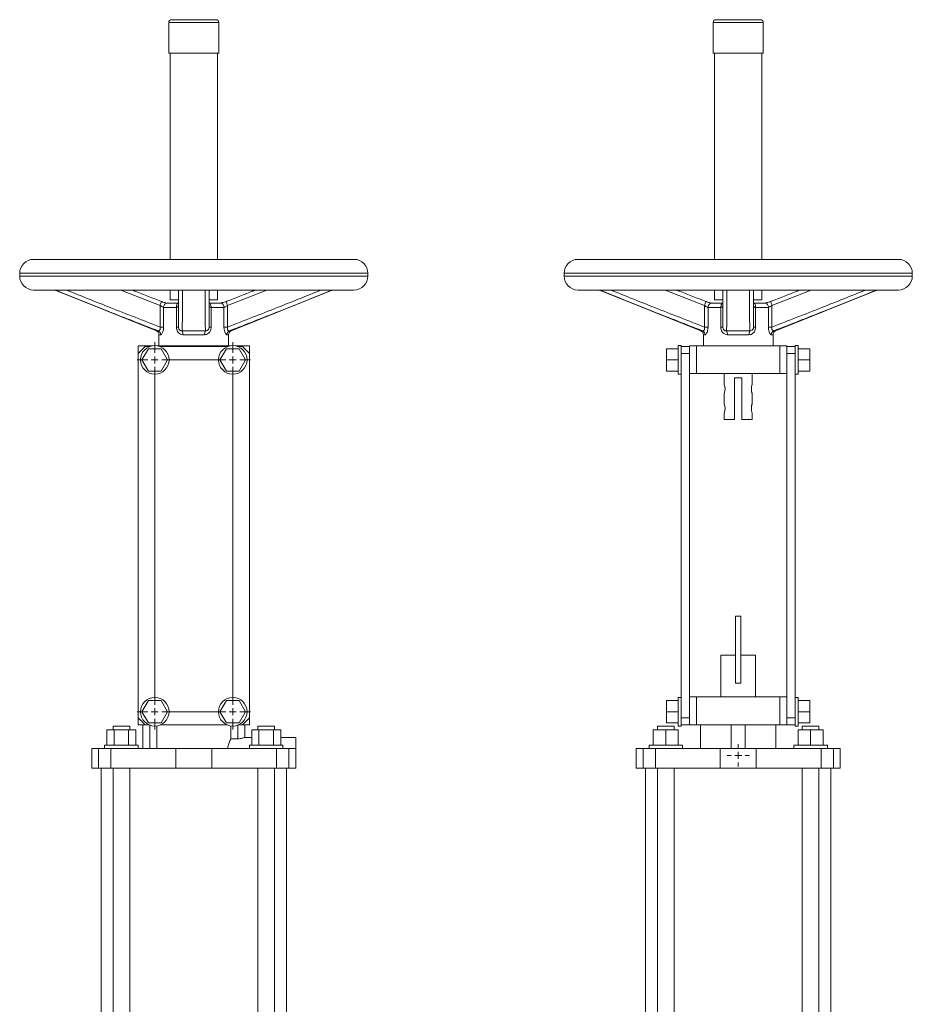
# Model space of a CAD drawing. Header units: millimetres. Extents: x -196 to 447, y 30 to 1574.
# Tile 4 of 4: x -194 to 447, y 867 to 1574. Entities that reach past the tile are written whole.
import ezdxf

# ---------------------------------------------------------------- set-up
doc = ezdxf.new("R2010")
doc.units = ezdxf.units.MM

# ---------------------------------------------------------------- blocks, each defined once
blk = doc.blocks.new('SW_CENTERMARKSYMBOL_10')
at = {"color": 0, "linetype": 'Continuous', "lineweight": 0}
for p, q in [((-56, 5), (-56, 12.75)), ((0, 5), (0, 12.75)), ((-61, 0), (-68.75, 0)), ((-56, 0), (-58.5, 0)), ((-56, 0), (-56, 2.5)), ((-56, 0), (-53.5, 0)), ((-56, 0), (-56, -2.5)), ((-51, 0), (-5, 0)), ((0, 0), (-2.5, 0)), ((0, 0), (0, 2.5)), ((0, 0), (2.5, 0)), ((0, 0), (0, -2.5)), ((5, 0), (12.75, 0)), ((-56, -5), (-56, -247.5)), ((0, -5), (0, -247.5)), ((-61, -252.5), (-68.75, -252.5)), ((-56, -252.5), (-58.5, -252.5)), ((-56, -252.5), (-56, -250)), ((-56, -252.5), (-53.5, -252.5)), ((-56, -252.5), (-56, -255)), ((-51, -252.5), (-5, -252.5)), ((0, -252.5), (-2.5, -252.5)), ((0, -252.5), (0, -250)), ((0, -252.5), (2.5, -252.5)), ((0, -252.5), (0, -255)), ((5, -252.5), (12.75, -252.5)), ((-56, -257.5), (-56, -265.25)), ((0, -257.5), (0, -265.25))]:
    blk.add_line(p, q, dxfattribs=at)
blk = doc.blocks.new('SW_CENTERMARKSYMBOL_16')
at = {"color": 0, "linetype": 'Continuous', "lineweight": 0}
for p, q in [((0, 5), (0, 8)), ((-5, 0), (-8, 0)), ((0, 0), (-2.5, 0)), ((0, 0), (0, 2.5)), ((0, 0), (0, -2.5)), ((0, 0), (2.5, 0)), ((5, 0), (8, 0)), ((0, -5), (0, -8))]:
    blk.add_line(p, q, dxfattribs=at)

msp = doc.modelspace()

# ---------------------------------------------------------------- linework, layer by layer
at = {"color": 7, "linetype": 'Continuous', "lineweight": 15}
for p, q in [((-86.7, 1572.01), (-86.7, 1550.01)), ((-84.7, 1574.01), (-68.7, 1574.01)), ((-68.7, 1574.01), (-52.7, 1574.01)), ((-50.7, 1550.01), (-50.7, 1572.01)), ((304.16, 1572.01), (304.16, 1550.01)), ((306.16, 1574.01), (338.16, 1574.01)), ((340.16, 1550.01), (340.16, 1572.01)), ((-86.7, 1550.01), (-68.7, 1550.01)), ((-85.7, 1550.01), (-85.7, 1402.01)), ((-68.7, 1550.01), (-50.7, 1550.01)), ((-51.7, 1402.01), (-51.7, 1550.01)), ((304.16, 1550.01), (340.16, 1550.01)), ((305.16, 1550.01), (305.16, 1402.01)), ((339.16, 1402.01), (339.16, 1550.01)), ((-183.7, 1402.01), (-68.7, 1402.01)), ((-68.7, 1402.01), (46.3, 1402.01)), ((207.16, 1402.01), (437.16, 1402.01)), ((-193.7, 1392.01), (-193.7, 1390.01)), ((56.3, 1390.01), (56.3, 1392.01)), ((197.16, 1392.01), (197.16, 1390.01)), ((447.16, 1390.01), (447.16, 1392.01)), ((-183.7, 1380.01), (-68.7, 1380.01)), ((-168.16, 1379.8), (-95.59, 1350.76)), ((-85.7, 1380.01), (-85.7, 1373.01)), ((-60.61, 1379.8), (-76.79, 1379.8)), ((-68.7, 1380.01), (46.3, 1380.01)), ((-51.7, 1373.01), (-51.7, 1380.01)), ((-41.82, 1350.76), (30.76, 1379.8)), ((207.16, 1380.01), (437.16, 1380.01)), ((222.69, 1379.8), (295.27, 1350.76)), ((305.16, 1380.01), (305.16, 1373.01)), ((330.25, 1379.8), (314.07, 1379.8)), ((339.16, 1373.01), (339.16, 1380.01)), ((349.04, 1350.76), (421.62, 1379.8)), ((-91.9, 1371.75), (-92.01, 1371.79)), ((-85.7, 1373.01), (-79.81, 1373.01)), ((-57.59, 1373.01), (-51.7, 1373.01)), ((298.95, 1371.75), (298.85, 1371.79)), ((305.16, 1373.01), (311.13, 1373.01)), ((333.2, 1373.01), (339.16, 1373.01)), ((-92.95, 1353.46), (-92.95, 1368.99)), ((-90.35, 1367.58), (-90.35, 1353.46)), ((-81.2, 1367.58), (-90.35, 1367.58)), ((-79.7, 1370.58), (-87.75, 1370.58)), ((-81.2, 1353.46), (-81.2, 1367.58)), ((-49.65, 1370.58), (-57.7, 1370.58)), ((-56.2, 1367.58), (-56.2, 1353.46)), ((-47.05, 1367.58), (-56.2, 1367.58)), ((-47.05, 1353.46), (-47.05, 1367.58)), ((-44.45, 1368.99), (-44.45, 1353.46)), ((297.91, 1353.46), (297.91, 1368.99)), ((300.51, 1367.58), (300.51, 1353.46)), ((309.66, 1367.58), (300.51, 1367.58)), ((311.16, 1370.58), (303.1, 1370.58)), ((309.66, 1353.46), (309.66, 1367.58)), ((341.21, 1370.58), (333.16, 1370.58)), ((334.66, 1367.58), (334.66, 1353.46)), ((343.81, 1367.58), (334.66, 1367.58)), ((343.81, 1353.46), (343.81, 1367.58)), ((346.41, 1368.99), (346.41, 1353.46)), ((-90.35, 1353.46), (-92.95, 1353.46)), ((-81.2, 1353.46), (-79.7, 1353.46)), ((-77.05, 1350.76), (-60.36, 1350.76)), ((-56.2, 1353.46), (-57.7, 1353.46)), ((-44.45, 1353.46), (-47.05, 1353.46)), ((297.91, 1353.46), (300.51, 1353.46)), ((309.66, 1353.46), (311.16, 1353.46)), ((313.81, 1350.76), (330.5, 1350.76)), ((334.66, 1353.46), (333.16, 1353.46)), ((343.81, 1353.46), (346.41, 1353.46)), ((-93.7, 1347.98), (-93.7, 1340.01)), ((-60.94, 1347.98), (-76.46, 1347.98)), ((-43.7, 1340.01), (-43.7, 1347.98)), ((297.16, 1347.98), (297.16, 1340.01)), ((329.92, 1347.98), (314.4, 1347.98)), ((347.16, 1340.01), (347.16, 1347.98)), ((-108.7, 1340.01), (-108.7, 1334.41)), ((-108.7, 1340.01), (-103.7, 1340.01)), ((-103.7, 1339.41), (-108.7, 1334.41)), ((-101.32, 1337.91), (-105.94, 1329.91)), ((-103.7, 1340.01), (-103.7, 1339.41)), ((-103.7, 1340.01), (-98.45, 1340.01)), ((-100.55, 1339.41), (-103.7, 1339.41)), ((-92.08, 1337.91), (-101.32, 1337.91)), ((-94.95, 1340.01), (-42.45, 1340.01)), ((-44.55, 1339.41), (-92.85, 1339.41)), ((-87.46, 1329.91), (-92.08, 1337.91)), ((-45.32, 1337.91), (-49.94, 1329.91)), ((-36.08, 1337.91), (-45.32, 1337.91)), ((-38.95, 1340.01), (-33.7, 1340.01)), ((-33.7, 1339.41), (-36.85, 1339.41)), ((-31.46, 1329.91), (-36.08, 1337.91)), ((-33.7, 1340.01), (-33.7, 1339.41)), ((-33.7, 1340.01), (-28.7, 1340.01)), ((-28.7, 1334.41), (-33.7, 1339.41)), ((-28.7, 1340.01), (-28.7, 1334.41)), ((270.76, 1337.91), (270.76, 1329.91)), ((270.76, 1337.91), (279.16, 1337.91)), ((281.16, 1340.16), (279.16, 1340.16)), ((279.16, 1340.16), (279.16, 1319.66)), ((281.16, 1340.16), (281.16, 1339.41)), ((281.16, 1339.41), (287.16, 1339.41)), ((281.16, 1339.41), (281.16, 1334.41)), ((287.16, 1340.01), (287.16, 1339.41)), ((287.16, 1340.01), (292.16, 1340.01)), ((287.16, 1339.41), (287.16, 1334.41)), ((292.16, 1340.01), (292.16, 1320.01)), ((292.16, 1340.01), (352.16, 1340.01)), ((352.16, 1340.01), (352.16, 1320.01)), ((352.16, 1340.01), (357.16, 1340.01)), ((357.16, 1340.01), (357.16, 1339.41)), ((363.16, 1339.41), (357.16, 1339.41)), ((357.16, 1339.41), (357.16, 1334.41)), ((365.16, 1340.16), (363.16, 1340.16)), ((363.16, 1340.16), (363.16, 1339.41)), ((363.16, 1339.41), (363.16, 1334.41)), ((365.16, 1340.16), (365.16, 1319.66)), ((373.56, 1337.91), (365.16, 1337.91)), ((373.56, 1337.91), (373.56, 1329.91)), ((-108.7, 1334.41), (-108.7, 1072.91)), ((-105.94, 1329.91), (-101.32, 1321.91)), ((-92.08, 1321.91), (-87.46, 1329.91)), ((-49.94, 1329.91), (-45.32, 1321.91)), ((-36.08, 1321.91), (-31.46, 1329.91)), ((-28.7, 1072.91), (-28.7, 1334.41)), ((270.76, 1329.91), (279.16, 1329.91)), ((270.76, 1329.91), (270.76, 1321.91)), ((281.16, 1334.41), (281.16, 1072.91)), ((281.16, 1334.41), (287.16, 1334.41)), ((287.16, 1334.41), (287.16, 1072.91)), ((363.16, 1334.41), (357.16, 1334.41)), ((357.16, 1334.41), (357.16, 1072.91)), ((363.16, 1334.41), (363.16, 1072.91)), ((373.56, 1329.91), (365.16, 1329.91)), ((373.56, 1329.91), (373.56, 1321.91)), ((-101.32, 1321.91), (-92.08, 1321.91)), ((-45.32, 1321.91), (-36.08, 1321.91)), ((270.76, 1321.91), (279.16, 1321.91)), ((373.56, 1321.91), (365.16, 1321.91)), ((279.16, 1319.66), (281.16, 1319.66)), ((287.16, 1320.01), (292.16, 1320.01)), ((292.16, 1320.01), (352.16, 1320.01)), ((312.16, 1320.01), (312.16, 1312.31)), ((324.76, 1317.01), (319.56, 1317.01)), ((319.56, 1317.01), (319.56, 1287.01)), ((324.76, 1317.01), (324.76, 1287.01)), ((332.16, 1312.27), (332.16, 1320.01)), ((352.16, 1320.01), (357.16, 1320.01)), ((363.16, 1319.66), (365.16, 1319.66)), ((312.16, 1305.76), (312.16, 1298.31)), ((332.16, 1298.27), (332.16, 1305.74)), ((312.16, 1291.76), (312.16, 1287.01)), ((319.56, 1287.01), (312.16, 1287.01)), ((332.16, 1287.01), (324.76, 1287.01)), ((332.16, 1287.01), (332.16, 1291.74)), ((324.16, 1146.01), (320.16, 1146.01)), ((320.16, 1146.01), (320.16, 1098.01)), ((324.16, 1146.01), (324.16, 1098.01)), ((309.66, 1118.01), (309.66, 1088.01)), ((309.66, 1118.01), (320.16, 1118.01)), ((324.16, 1118.01), (334.66, 1118.01)), ((334.66, 1088.01), (334.66, 1118.01)), ((324.16, 1098.01), (320.16, 1098.01)), ((-101.32, 1085.41), (-105.94, 1077.41)), ((-92.08, 1085.41), (-101.32, 1085.41)), ((-87.46, 1077.41), (-92.08, 1085.41)), ((-45.32, 1085.41), (-49.94, 1077.41)), ((-36.08, 1085.41), (-45.32, 1085.41)), ((-31.46, 1077.41), (-36.08, 1085.41)), ((270.76, 1085.41), (270.76, 1077.41)), ((270.76, 1085.41), (279.16, 1085.41)), ((281.16, 1087.66), (279.16, 1087.66)), ((279.16, 1087.66), (279.16, 1067.16)), ((287.16, 1088.01), (292.16, 1088.01)), ((292.16, 1088.01), (292.16, 1068.01)), ((292.16, 1088.01), (352.16, 1088.01)), ((352.16, 1088.01), (352.16, 1068.01)), ((352.16, 1088.01), (357.16, 1088.01)), ((365.16, 1087.66), (363.16, 1087.66)), ((365.16, 1087.66), (365.16, 1067.16)), ((373.56, 1085.41), (365.16, 1085.41)), ((373.56, 1085.41), (373.56, 1077.41)), ((-105.94, 1077.41), (-101.32, 1069.41)), ((-92.08, 1069.41), (-87.46, 1077.41)), ((-49.94, 1077.41), (-45.32, 1069.41)), ((-36.08, 1069.41), (-31.46, 1077.41)), ((270.76, 1077.41), (270.76, 1069.41)), ((270.76, 1077.41), (279.16, 1077.41)), ((373.56, 1077.41), (365.16, 1077.41)), ((373.56, 1077.41), (373.56, 1069.41)), ((-126.7, 1067.01), (-126.7, 1064.31)), ((-114.7, 1067.01), (-126.7, 1067.01)), ((-114.7, 1064.31), (-114.7, 1067.01)), ((-108.7, 1072.91), (-103.7, 1067.91)), ((-108.7, 1072.91), (-108.7, 1068.01)), ((-108.7, 1068.01), (-103.8, 1068.01)), ((-105.23, 1068.01), (-105.23, 1051.01)), ((-103.7, 1067.91), (-100.55, 1067.91)), ((-101.32, 1069.41), (-92.08, 1069.41)), ((-95.23, 1067.27), (-95.23, 1051.01)), ((-92.85, 1067.91), (-44.55, 1067.91)), ((-45.32, 1069.41), (-36.08, 1069.41)), ((-42.17, 1067.27), (-42.17, 1058.01)), ((-36.85, 1067.91), (-33.7, 1067.91)), ((-33.7, 1067.91), (-28.7, 1072.91)), ((-33.6, 1068.01), (-28.7, 1068.01)), ((-32.17, 1058.99), (-32.17, 1068.01)), ((-28.7, 1072.91), (-28.7, 1068.01)), ((-22.7, 1067.01), (-22.7, 1064.31)), ((-10.7, 1067.01), (-22.7, 1067.01)), ((-10.7, 1064.31), (-10.7, 1067.01)), ((264.16, 1067.01), (264.16, 1064.31)), ((276.16, 1067.01), (264.16, 1067.01)), ((270.76, 1069.41), (279.16, 1069.41)), ((276.16, 1064.31), (276.16, 1067.01)), ((279.16, 1067.16), (281.16, 1067.16)), ((281.16, 1072.91), (281.16, 1067.91)), ((281.16, 1072.91), (287.16, 1072.91)), ((281.16, 1067.91), (287.16, 1067.91)), ((281.16, 1067.91), (281.16, 1067.16)), ((287.16, 1072.91), (287.16, 1067.91)), ((287.16, 1068.01), (292.16, 1068.01)), ((292.16, 1068.01), (352.16, 1068.01)), ((295.16, 1068.01), (295.16, 1051.01)), ((317.16, 1068.01), (317.16, 1051.01)), ((327.16, 1068.01), (327.16, 1051.01)), ((349.16, 1051.01), (349.16, 1068.01)), ((352.16, 1068.01), (357.16, 1068.01)), ((363.16, 1072.91), (357.16, 1072.91)), ((357.16, 1072.91), (357.16, 1067.91)), ((363.16, 1067.91), (357.16, 1067.91)), ((363.16, 1072.91), (363.16, 1067.91)), ((363.16, 1067.91), (363.16, 1067.16)), ((363.16, 1067.16), (365.16, 1067.16)), ((373.56, 1069.41), (365.16, 1069.41)), ((368.16, 1067.01), (368.16, 1064.31)), ((380.16, 1067.01), (368.16, 1067.01)), ((380.16, 1064.31), (380.16, 1067.01)), ((-131.09, 1064.31), (-131.09, 1053.51)), ((-131.09, 1064.31), (-125.9, 1064.31)), ((-125.9, 1064.31), (-125.9, 1053.51)), ((-125.9, 1064.31), (-115.51, 1064.31)), ((-115.51, 1064.31), (-115.51, 1053.51)), ((-115.51, 1064.31), (-110.31, 1064.31)), ((-110.31, 1064.31), (-110.31, 1053.51)), ((-27.09, 1064.31), (-27.09, 1053.51)), ((-27.09, 1064.31), (-21.9, 1064.31)), ((-21.9, 1064.31), (-21.9, 1053.51)), ((-21.9, 1064.31), (-11.51, 1064.31)), ((-11.51, 1064.31), (-11.51, 1053.51)), ((-11.51, 1064.31), (-6.31, 1064.31)), ((-6.31, 1064.31), (-6.31, 1053.51)), ((261.16, 1064.31), (261.16, 1053.51)), ((261.16, 1064.31), (270.16, 1064.31)), ((270.16, 1064.31), (270.16, 1053.51)), ((270.16, 1064.31), (279.16, 1064.31)), ((279.16, 1064.31), (279.16, 1053.51)), ((365.16, 1064.31), (365.16, 1053.51)), ((365.16, 1064.31), (374.16, 1064.31)), ((374.16, 1064.31), (374.16, 1053.51)), ((374.16, 1064.31), (383.16, 1064.31)), ((383.16, 1064.31), (383.16, 1053.51)), ((-132.7, 1053.51), (-132.7, 1051.01)), ((-132.7, 1053.51), (-120.7, 1053.51)), ((-120.7, 1053.51), (-108.7, 1053.51)), ((-108.7, 1051.01), (-108.7, 1053.51)), ((-37.17, 1058.01), (-42.17, 1058.01)), ((-27.09, 1059.01), (-32.22, 1059.01)), ((-28.7, 1053.51), (-28.7, 1051.01)), ((-28.7, 1053.51), (-16.7, 1053.51)), ((-16.7, 1053.51), (-4.7, 1053.51)), ((4.55, 1059.01), (-6.31, 1059.01)), ((-4.7, 1051.01), (-4.7, 1053.51)), ((4.55, 1051.01), (4.55, 1059.01)), ((258.16, 1053.51), (258.16, 1051.01)), ((258.16, 1053.51), (282.16, 1053.51)), ((282.16, 1051.01), (282.16, 1053.51)), ((362.16, 1053.51), (362.16, 1051.01)), ((362.16, 1053.51), (386.16, 1053.51)), ((386.16, 1051.01), (386.16, 1053.51)), ((-141.95, 1051.01), (-141.95, 1037.01)), ((-141.95, 1051.01), (-137.05, 1051.01)), ((-137.05, 1051.01), (-137.05, 1037.01)), ((-137.05, 1051.01), (-128.15, 1051.01)), ((-128.15, 1051.01), (-128.15, 1037.01)), ((-128.15, 1051.01), (-81.7, 1051.01)), ((-81.7, 1051.01), (-81.7, 1037.01)), ((-81.7, 1051.01), (-55.7, 1051.01)), ((-55.7, 1051.01), (-55.7, 1037.01)), ((-55.7, 1051.01), (-9.25, 1051.01)), ((-9.25, 1051.01), (-9.25, 1037.01)), ((-9.25, 1051.01), (-0.35, 1051.01)), ((-0.35, 1051.01), (-0.35, 1037.01)), ((-0.35, 1051.01), (4.55, 1051.01)), ((4.55, 1051.01), (4.55, 1037.01)), ((248.91, 1051.01), (248.91, 1037.01)), ((248.91, 1051.01), (253.81, 1051.01)), ((253.81, 1051.01), (253.81, 1037.01)), ((253.81, 1051.01), (262.7, 1051.01)), ((262.7, 1051.01), (262.7, 1037.01)), ((262.7, 1051.01), (309.16, 1051.01)), ((309.16, 1051.01), (309.16, 1037.01)), ((309.16, 1051.01), (335.16, 1051.01)), ((335.16, 1051.01), (335.16, 1037.01)), ((335.16, 1051.01), (381.61, 1051.01)), ((381.61, 1051.01), (381.61, 1037.01)), ((381.61, 1051.01), (390.51, 1051.01)), ((390.51, 1051.01), (390.51, 1037.01)), ((390.51, 1051.01), (395.41, 1051.01)), ((395.41, 1051.01), (395.41, 1037.01)), ((-141.95, 1037.01), (-137.05, 1037.01)), ((-137.05, 1037.01), (-128.15, 1037.01)), ((-135.2, 1037.01), (-135.2, 852.01)), ((-128.15, 1037.01), (-81.7, 1037.01)), ((-126.7, 1037.01), (-126.7, 852.01)), ((-114.7, 852.01), (-114.7, 1037.01)), ((-81.7, 1037.01), (-55.7, 1037.01)), ((-55.7, 1037.01), (-9.25, 1037.01)), ((-22.7, 1037.01), (-22.7, 852.01)), ((-10.7, 852.01), (-10.7, 1037.01)), ((-9.25, 1037.01), (-0.35, 1037.01)), ((-2.2, 852.01), (-2.2, 1037.01)), ((-0.35, 1037.01), (4.55, 1037.01)), ((248.91, 1037.01), (253.81, 1037.01)), ((253.81, 1037.01), (262.7, 1037.01)), ((255.66, 1037.01), (255.66, 852.01)), ((262.7, 1037.01), (309.16, 1037.01)), ((264.16, 1037.01), (264.16, 852.01)), ((276.16, 852.01), (276.16, 1037.01)), ((309.16, 1037.01), (335.16, 1037.01)), ((335.16, 1037.01), (381.61, 1037.01)), ((368.16, 1037.01), (368.16, 852.01)), ((380.16, 852.01), (380.16, 1037.01)), ((381.61, 1037.01), (390.51, 1037.01)), ((388.66, 852.01), (388.66, 1037.01)), ((390.51, 1037.01), (395.41, 1037.01))]:
    msp.add_line(p, q, dxfattribs=at)
at = {"color": 8, "linetype": 'Continuous', "lineweight": 15}
for p, q in [((-86.7, 1572.01), (-68.7, 1572.01)), ((-68.7, 1572.01), (-50.7, 1572.01)), ((304.16, 1572.01), (340.16, 1572.01)), ((-193.7, 1392.01), (-68.7, 1392.01)), ((-68.7, 1392.01), (56.3, 1392.01)), ((197.16, 1392.01), (447.16, 1392.01)), ((-193.7, 1390.01), (-68.7, 1390.01)), ((-68.7, 1390.01), (56.3, 1390.01)), ((197.16, 1390.01), (447.16, 1390.01)), ((-167.84, 1379.8), (-168.16, 1379.8)), ((-92.95, 1368.99), (-121.07, 1380.01)), ((-16.33, 1380.01), (-44.45, 1368.99)), ((30.76, 1379.8), (30.43, 1379.8)), ((223.02, 1379.8), (222.69, 1379.8)), ((297.91, 1368.99), (269.79, 1380.01)), ((374.53, 1380.01), (346.41, 1368.99)), ((421.62, 1379.8), (421.29, 1379.8)), ((-44.44, 1372.2), (-45.51, 1371.78)), ((346.42, 1372.2), (345.35, 1371.78)), ((-95.59, 1350.76), (-94.26, 1350.76)), ((-43.14, 1350.76), (-41.82, 1350.76)), ((295.27, 1350.76), (296.6, 1350.76)), ((347.71, 1350.76), (349.04, 1350.76)), ((-92.47, 1347.98), (-93.7, 1347.98)), ((-43.7, 1347.98), (-44.94, 1347.98)), ((298.39, 1347.98), (297.16, 1347.98)), ((347.16, 1347.98), (345.92, 1347.98)), ((-100.23, 1067.79), (-100.23, 1051.01)), ((-37.17, 1067.79), (-37.17, 1058.01))]:
    msp.add_line(p, q, dxfattribs=at)
at = {"color": 8, "linetype": 'Continuous', "lineweight": 15, "flags": 128}
for points in [[(-167.75, 1380.01), (-167.81, 1379.86), (-167.84, 1379.8)], [(-76.79, 1379.8), (-77.36, 1379.86), (-77.86, 1380.01)], [(-59.54, 1380.01), (-60.04, 1379.86), (-60.61, 1379.8)], [(30.43, 1379.8), (30.41, 1379.86), (30.35, 1380.01)], [(223.11, 1380.01), (223.05, 1379.86), (223.02, 1379.8)], [(314.07, 1379.8), (313.49, 1379.86), (313, 1380.01)], [(331.31, 1380.01), (330.82, 1379.86), (330.25, 1379.8)], [(421.29, 1379.8), (421.26, 1379.86), (421.21, 1380.01)], [(-92.95, 1368.99), (-92.73, 1369.58), (-92.51, 1370.14), (-92.32, 1370.65), (-92.15, 1371.09), (-92.02, 1371.43), (-91.93, 1371.67), (-91.89, 1371.79), (-91.88, 1371.8)], [(-45.52, 1371.8), (-45.51, 1371.79), (-45.47, 1371.67), (-45.38, 1371.43), (-45.25, 1371.09), (-45.08, 1370.65), (-44.89, 1370.14), (-44.68, 1369.58), (-44.45, 1368.99)], [(298.97, 1371.8), (298.97, 1371.79), (298.92, 1371.67), (298.83, 1371.43), (298.7, 1371.09), (298.54, 1370.65), (298.34, 1370.14), (298.13, 1369.58), (297.91, 1368.99)], [(346.41, 1368.99), (346.18, 1369.58), (345.97, 1370.14), (345.78, 1370.65), (345.61, 1371.09), (345.48, 1371.43), (345.39, 1371.67), (345.35, 1371.79), (345.34, 1371.8)], [(-81.2, 1367.58), (-81.16, 1368.3), (-81.03, 1368.99), (-80.82, 1369.58), (-80.54, 1370.06), (-80.22, 1370.4), (-79.86, 1370.56), (-79.71, 1370.58)], [(-56.2, 1367.58), (-56.25, 1368.3), (-56.38, 1368.99), (-56.59, 1369.58), (-56.86, 1370.06), (-57.19, 1370.4), (-57.54, 1370.56), (-57.7, 1370.58)], [(311.14, 1370.58), (311, 1370.56), (310.64, 1370.4), (310.32, 1370.06), (310.04, 1369.58), (309.83, 1368.99), (309.7, 1368.3), (309.66, 1367.58)], [(334.66, 1367.58), (334.61, 1368.3), (334.48, 1368.99), (334.27, 1369.58), (334, 1370.06), (333.67, 1370.4), (333.32, 1370.56), (333.16, 1370.58)]]:
    msp.add_lwpolyline(points, dxfattribs=at)
at = {"color": 7, "linetype": 'Continuous', "lineweight": 15}
for centre in [(-96.7, 1329.91), (-40.7, 1329.91), (-96.7, 1077.41), (-40.7, 1077.41)]:
    msp.add_circle(centre, 10.25, dxfattribs=at)
for centre, radius, start, end in [((-84.7, 1572.01), 2, 90, 180), ((-52.7, 1572.01), 2, 0, 90), ((306.16, 1572.01), 2, 90, 180), ((338.16, 1572.01), 2, 0, 90), ((-183.7, 1392.01), 10, 90, 180), ((46.3, 1392.01), 10, 0, 90), ((207.16, 1392.01), 10, 90, 180), ((437.16, 1392.01), 10, 0, 90), ((-183.7, 1390.01), 10, 180, 270), ((46.3, 1390.01), 10, 270, 0), ((207.16, 1390.01), 10, 180, 270), ((437.16, 1390.01), 10, 270, 0), ((-169.28, 1377.01), 3, 68.19859, 90), ((31.88, 1377.01), 3, 90, 111.80141), ((221.58, 1377.01), 3, 68.19859, 90), ((422.73, 1377.01), 3, 90, 111.80141), ((-96.7, 1347.98), 3, 0, 68.19859), ((-95.47, 1348.02), 3, 359.27781, 66.25156), ((-81.69, 1348.33), 5.24, 356.1134, 27.62401), ((-55.71, 1348.33), 5.24, 152.37599, 183.8866), ((-41.93, 1348.02), 3, 113.74844, 180.72219), ((-40.7, 1347.98), 3, 111.80141, 180), ((294.16, 1347.98), 3, 0, 68.19859), ((295.39, 1348.02), 3, 359.27781, 66.25156), ((309.17, 1348.33), 5.24, 356.1134, 27.62401), ((335.15, 1348.33), 5.24, 152.37599, 183.8866), ((348.92, 1348.02), 3, 113.74844, 180.72219), ((350.16, 1347.98), 3, 111.80141, 180), ((302.45, 1309.01), 10.25, 341.47615, 18.78067), ((302.45, 1295.01), 10.25, 341.47615, 18.78067)]:
    msp.add_arc(centre, radius, start, end, dxfattribs=at)
at = {"color": 8, "linetype": 'Continuous', "lineweight": 15}
for centre, radius, start, end in [((-87.59, 1367.81), 2.77, 93.37649, 184.83714), ((-49.81, 1367.81), 2.77, 355.16286, 86.62351), ((303.34, 1367.75), 2.84, 94.68741, 183.52622), ((341.05, 1367.81), 2.77, 355.16286, 86.62351)]:
    msp.add_arc(centre, radius, start, end, dxfattribs=at)
at = {"color": 7, "linetype": 'Continuous', "lineweight": 15}
for points, knots in [([(-94.26, 1350.76), (-100.19, 1353.05), (-112.05, 1357.62), (-136.56, 1367.34), (-155.15, 1374.74), (-167.84, 1379.8)], [0, 0, 0, 0, 0.241029, 0.482082, 1, 1, 1, 1]), ([(-113.01, 1380.01), (-112.23, 1379.7), (-105.21, 1376.92), (-98.16, 1374.2), (-91.89, 1371.78)], [0, 0, 0, 0, 0.110656, 1, 1, 1, 1]), ([(-79.7, 1353.46), (-79.7, 1358.1), (-79.7, 1366.86), (-79.7, 1375.81), (-79.7, 1380.01)], [0, 0, 0, 0, 0.530058, 1, 1, 1, 1]), ([(-76.79, 1379.8), (-76.81, 1374.74), (-76.83, 1367.34), (-76.89, 1357.63), (-76.99, 1353.05), (-77.05, 1350.76)], [0, 0, 0, 0, 0.517918, 0.758954, 1, 1, 1, 1]), ([(-60.36, 1350.76), (-60.41, 1353.05), (-60.51, 1357.62), (-60.57, 1367.34), (-60.6, 1374.74), (-60.61, 1379.8)], [0, 0, 0, 0, 0.241029, 0.482082, 1, 1, 1, 1]), ([(-57.7, 1380.01), (-57.7, 1375.81), (-57.7, 1366.86), (-57.7, 1358.1), (-57.7, 1353.46)], [0, 0, 0, 0, 0.469942, 1, 1, 1, 1]), ([(-44.44, 1372.2), (-38.53, 1374.48), (-31.84, 1377.06), (-25.17, 1379.7), (-24.39, 1380.01)], [0, 0, 0, 0, 0.883383, 1, 1, 1, 1]), ([(30.43, 1379.8), (17.75, 1374.74), (-0.84, 1367.34), (-25.36, 1357.63), (-37.21, 1353.05), (-43.14, 1350.76)], [0, 0, 0, 0, 0.517918, 0.758954, 1, 1, 1, 1]), ([(296.6, 1350.76), (290.67, 1353.05), (278.81, 1357.62), (254.3, 1367.34), (235.71, 1374.74), (223.02, 1379.8)], [0, 0, 0, 0, 0.241029, 0.482082, 1, 1, 1, 1]), ([(277.85, 1380.01), (278.63, 1379.7), (285.65, 1376.92), (292.7, 1374.2), (298.97, 1371.78)], [0, 0, 0, 0, 0.110656, 1, 1, 1, 1]), ([(311.16, 1353.46), (311.16, 1358.1), (311.16, 1366.86), (311.16, 1375.81), (311.16, 1380.01)], [0, 0, 0, 0, 0.530058, 1, 1, 1, 1]), ([(314.07, 1379.8), (314.05, 1374.74), (314.03, 1367.34), (313.97, 1357.63), (313.86, 1353.05), (313.81, 1350.76)], [0, 0, 0, 0, 0.517918, 0.758954, 1, 1, 1, 1]), ([(330.5, 1350.76), (330.45, 1353.05), (330.35, 1357.62), (330.29, 1367.34), (330.26, 1374.74), (330.25, 1379.8)], [0, 0, 0, 0, 0.241029, 0.482082, 1, 1, 1, 1]), ([(333.16, 1380.01), (333.16, 1375.81), (333.16, 1366.86), (333.16, 1358.1), (333.16, 1353.46)], [0, 0, 0, 0, 0.469942, 1, 1, 1, 1]), ([(346.42, 1372.2), (352.33, 1374.48), (359.02, 1377.06), (365.69, 1379.7), (366.47, 1380.01)], [0, 0, 0, 0, 0.883383, 1, 1, 1, 1]), ([(421.29, 1379.8), (408.6, 1374.74), (390.01, 1367.34), (365.5, 1357.63), (353.64, 1353.05), (347.71, 1350.76)], [0, 0, 0, 0, 0.517918, 0.758954, 1, 1, 1, 1]), ([(-91.14, 1371.53), (-91.35, 1371.6), (-91.6, 1371.69), (-91.84, 1371.78), (-91.88, 1371.8)], [0, 0, 0, 0, 0.835624, 1, 1, 1, 1]), ([(-87.76, 1370.58), (-87.78, 1370.58), (-87.82, 1370.58), (-88.16, 1370.63), (-88.72, 1370.75), (-89.56, 1370.99), (-90.4, 1371.26), (-90.95, 1371.46), (-91.14, 1371.53)], [0, 0, 0, 0, 0.114703, 0.250176, 0.429427, 0.640983, 0.875977, 1, 1, 1, 1]), ([(-45.52, 1371.8), (-45.77, 1371.71), (-46.44, 1371.45), (-47.45, 1371.11), (-48.41, 1370.82), (-49.11, 1370.65), (-49.55, 1370.58), (-49.62, 1370.58), (-49.65, 1370.58)], [0, 0, 0, 0, 0.140632, 0.376689, 0.570102, 0.73698, 0.884814, 1, 1, 1, 1]), ([(-44.41, 1372.12), (-44.45, 1372.11), (-44.81, 1371.97), (-45.17, 1371.84), (-45.49, 1371.73)], [0, 0, 0, 0, 0.096157, 1, 1, 1, 1]), ([(299.72, 1371.53), (299.51, 1371.6), (299.26, 1371.69), (299.01, 1371.78), (298.97, 1371.8)], [0, 0, 0, 0, 0.8358659, 1, 1, 1, 1]), ([(303.09, 1370.58), (303.08, 1370.58), (303.04, 1370.58), (302.7, 1370.63), (302.14, 1370.75), (301.29, 1370.99), (300.46, 1371.26), (299.91, 1371.46), (299.72, 1371.53)], [0, 0, 0, 0, 0.114703, 0.250176, 0.429427, 0.640983, 0.875977, 1, 1, 1, 1]), ([(345.34, 1371.8), (345.09, 1371.71), (344.42, 1371.45), (343.41, 1371.11), (342.44, 1370.82), (341.75, 1370.65), (341.3, 1370.58), (341.24, 1370.58), (341.21, 1370.58)], [0, 0, 0, 0, 0.140623, 0.376682, 0.570098, 0.736978, 0.884813, 1, 1, 1, 1]), ([(346.44, 1372.12), (346.41, 1372.11), (346.05, 1371.97), (345.69, 1371.84), (345.37, 1371.73)], [0, 0, 0, 0, 0.09611, 1, 1, 1, 1]), ([(-90.35, 1367.58), (-90.36, 1367.58), (-90.41, 1367.58), (-90.61, 1367.6), (-91.11, 1367.77), (-91.96, 1368.27), (-92.61, 1368.75), (-92.95, 1368.99)], [0, 0, 0, 0, 0.0137464, 0.0901272, 0.3065502, 0.642846, 1, 1, 1, 1]), ([(-81.2, 1367.58), (-80.98, 1367.6), (-80.71, 1367.62), (-80.29, 1367.8), (-79.91, 1368.12), (-79.72, 1368.59), (-79.71, 1368.9), (-79.7, 1368.99)], [0, 0, 0, 0, 0.230544, 0.270184, 0.55438, 0.871968, 1, 1, 1, 1]), ([(-57.7, 1368.99), (-57.67, 1368.75), (-57.61, 1368.27), (-57.13, 1367.77), (-56.6, 1367.6), (-56.31, 1367.58), (-56.22, 1367.58), (-56.2, 1367.58)], [0, 0, 0, 0, 0.357154, 0.69345, 0.909873, 0.986254, 1, 1, 1, 1]), ([(-47.05, 1367.58), (-46.9, 1367.6), (-46.72, 1367.62), (-46.27, 1367.8), (-45.68, 1368.12), (-44.99, 1368.59), (-44.57, 1368.9), (-44.45, 1368.99)], [0, 0, 0, 0, 0.230544, 0.270184, 0.55438, 0.871968, 1, 1, 1, 1]), ([(297.91, 1368.99), (298.24, 1368.75), (298.9, 1368.27), (299.75, 1367.77), (300.25, 1367.6), (300.45, 1367.58), (300.5, 1367.58), (300.51, 1367.58)], [0, 0, 0, 0, 0.357154, 0.69345, 0.909873, 0.986254, 1, 1, 1, 1]), ([(311.16, 1368.99), (311.15, 1368.9), (311.14, 1368.59), (310.94, 1368.12), (310.57, 1367.8), (310.14, 1367.62), (309.88, 1367.6), (309.66, 1367.58)], [0, 0, 0, 0, 0.128032, 0.44562, 0.729816, 0.769456, 1, 1, 1, 1]), ([(334.66, 1367.58), (334.64, 1367.58), (334.55, 1367.58), (334.25, 1367.6), (333.73, 1367.77), (333.25, 1368.27), (333.19, 1368.75), (333.16, 1368.99)], [0, 0, 0, 0, 0.0137464, 0.0901272, 0.3065502, 0.642846, 1, 1, 1, 1]), ([(343.81, 1367.58), (343.96, 1367.6), (344.14, 1367.62), (344.59, 1367.8), (345.18, 1368.12), (345.87, 1368.59), (346.29, 1368.9), (346.41, 1368.99)], [0, 0, 0, 0, 0.230544, 0.270184, 0.55438, 0.871968, 1, 1, 1, 1]), ([(-92.95, 1353.46), (-92.87, 1353.13), (-92.75, 1352.58), (-92.82, 1351.97), (-92.97, 1351.49), (-93.12, 1351.25), (-93.41, 1350.95), (-93.75, 1350.74), (-94.09, 1350.76), (-94.26, 1350.76)], [0, 0, 0, 0, 0.212276, 0.356894, 0.407903, 0.590803, 0.593538, 0.796392, 1, 1, 1, 1]), ([(-92.47, 1347.98), (-92.3, 1348.02), (-91.94, 1348.12), (-91.35, 1348.87), (-90.81, 1350.08), (-90.42, 1351.66), (-90.38, 1352.85), (-90.35, 1353.46)], [0, 0, 0, 0, 0.185359, 0.381758, 0.576069, 0.786033, 1, 1, 1, 1]), ([(-81.2, 1353.46), (-81.19, 1353.11), (-81.15, 1352.19), (-80.73, 1350.69), (-79.73, 1349.21), (-78.24, 1348.17), (-77.05, 1348.04), (-76.46, 1347.98)], [0, 0, 0, 0, 0.122393, 0.330351, 0.551686, 0.778925, 1, 1, 1, 1]), ([(-77.05, 1350.76), (-77.37, 1350.76), (-77.93, 1350.75), (-78.52, 1351.02), (-78.95, 1351.35), (-79.21, 1351.65), (-79.49, 1352.16), (-79.61, 1352.55), (-79.69, 1353.04), (-79.69, 1353.27), (-79.7, 1353.46)], [0, 0, 0, 0, 0.241377, 0.416107, 0.471723, 0.627309, 0.679229, 0.849879, 0.875917, 1, 1, 1, 1]), ([(-60.94, 1347.98), (-60.45, 1348.02), (-59.44, 1348.12), (-58.09, 1348.87), (-57.02, 1350.08), (-56.32, 1351.66), (-56.24, 1352.85), (-56.2, 1353.46)], [0, 0, 0, 0, 0.185359, 0.381758, 0.576069, 0.786033, 1, 1, 1, 1]), ([(-57.7, 1353.46), (-57.72, 1353.13), (-57.75, 1352.58), (-58, 1351.97), (-58.31, 1351.49), (-58.57, 1351.25), (-59.02, 1350.95), (-59.54, 1350.74), (-60.08, 1350.76), (-60.36, 1350.76)], [0, 0, 0, 0, 0.212276, 0.356894, 0.407903, 0.590803, 0.593538, 0.796392, 1, 1, 1, 1]), ([(-47.05, 1353.46), (-47.04, 1353.11), (-47.02, 1352.19), (-46.78, 1350.69), (-46.25, 1349.21), (-45.56, 1348.17), (-45.14, 1348.04), (-44.94, 1347.98)], [0, 0, 0, 0, 0.122393, 0.330351, 0.551686, 0.778925, 1, 1, 1, 1]), ([(-43.14, 1350.76), (-43.35, 1350.76), (-43.69, 1350.75), (-44.08, 1351.02), (-44.35, 1351.35), (-44.5, 1351.65), (-44.62, 1352.16), (-44.62, 1352.55), (-44.56, 1353.04), (-44.5, 1353.27), (-44.45, 1353.46)], [0, 0, 0, 0, 0.241377, 0.416107, 0.471723, 0.627309, 0.679229, 0.849879, 0.875917, 1, 1, 1, 1]), ([(297.91, 1353.46), (297.98, 1353.13), (298.11, 1352.58), (298.04, 1351.97), (297.89, 1351.49), (297.74, 1351.25), (297.45, 1350.95), (297.11, 1350.74), (296.77, 1350.76), (296.6, 1350.76)], [0, 0, 0, 0, 0.212276, 0.356894, 0.407903, 0.590803, 0.593538, 0.796392, 1, 1, 1, 1]), ([(298.39, 1347.98), (298.56, 1348.02), (298.91, 1348.12), (299.51, 1348.87), (300.05, 1350.08), (300.44, 1351.66), (300.48, 1352.85), (300.51, 1353.46)], [0, 0, 0, 0, 0.185359, 0.381758, 0.576069, 0.786033, 1, 1, 1, 1]), ([(309.66, 1353.46), (309.67, 1353.11), (309.71, 1352.19), (310.13, 1350.69), (311.13, 1349.21), (312.62, 1348.17), (313.81, 1348.04), (314.4, 1347.98)], [0, 0, 0, 0, 0.122393, 0.330351, 0.551686, 0.778925, 1, 1, 1, 1]), ([(313.81, 1350.76), (313.49, 1350.76), (312.93, 1350.75), (312.34, 1351.02), (311.91, 1351.35), (311.65, 1351.65), (311.37, 1352.16), (311.25, 1352.55), (311.17, 1353.04), (311.16, 1353.27), (311.16, 1353.46)], [0, 0, 0, 0, 0.241377, 0.416107, 0.471723, 0.627309, 0.679229, 0.849879, 0.875917, 1, 1, 1, 1]), ([(329.92, 1347.98), (330.41, 1348.02), (331.42, 1348.12), (332.77, 1348.87), (333.84, 1350.08), (334.54, 1351.66), (334.62, 1352.85), (334.66, 1353.46)], [0, 0, 0, 0, 0.185359, 0.381758, 0.576069, 0.786033, 1, 1, 1, 1]), ([(333.16, 1353.46), (333.14, 1353.13), (333.1, 1352.58), (332.85, 1351.97), (332.55, 1351.49), (332.29, 1351.25), (331.84, 1350.95), (331.32, 1350.74), (330.77, 1350.76), (330.5, 1350.76)], [0, 0, 0, 0, 0.212276, 0.356894, 0.407903, 0.590803, 0.593538, 0.796392, 1, 1, 1, 1]), ([(343.81, 1353.46), (343.82, 1353.11), (343.84, 1352.19), (344.08, 1350.69), (344.61, 1349.21), (345.3, 1348.17), (345.72, 1348.04), (345.92, 1347.98)], [0, 0, 0, 0, 0.122393, 0.330351, 0.551686, 0.778925, 1, 1, 1, 1]), ([(347.71, 1350.76), (347.51, 1350.76), (347.16, 1350.75), (346.78, 1351.02), (346.51, 1351.35), (346.36, 1351.65), (346.24, 1352.16), (346.23, 1352.55), (346.3, 1353.04), (346.36, 1353.27), (346.41, 1353.46)], [0, 0, 0, 0, 0.241377, 0.416107, 0.471723, 0.627309, 0.679229, 0.849879, 0.875917, 1, 1, 1, 1]), ([(332.15, 1312.27), (332.15, 1312.29), (332.16, 1312.33), (332.08, 1312.07), (331.91, 1311.5), (331.72, 1310.62), (331.59, 1309.56), (331.59, 1308.44), (331.71, 1307.42), (331.9, 1306.55), (332.08, 1305.95), (332.17, 1305.68), (332.15, 1305.73), (332.15, 1305.74)], [0, 0, 0, 0, 0.028725, 0.130367, 0.233371, 0.341134, 0.450309, 0.554632, 0.655511, 0.759574, 0.868502, 0.976634, 1, 1, 1, 1]), ([(332.15, 1298.27), (332.15, 1298.29), (332.16, 1298.33), (332.08, 1298.07), (331.91, 1297.5), (331.72, 1296.62), (331.59, 1295.56), (331.59, 1294.44), (331.71, 1293.42), (331.9, 1292.55), (332.08, 1291.95), (332.17, 1291.68), (332.15, 1291.73), (332.15, 1291.74)], [0, 0, 0, 0, 0.028725, 0.130367, 0.23337, 0.341133, 0.450308, 0.554631, 0.65551, 0.759573, 0.8685, 0.976634, 1, 1, 1, 1]), ([(-44.51, 1051.01), (-44.3, 1051.89), (-43.94, 1053.41), (-43.32, 1055.22), (-42.7, 1056.81), (-42.36, 1057.57), (-42.17, 1058.01)], [0, 0, 0, 0, 0.288272, 0.496283, 0.709633, 1, 1, 1, 1]), ([(-32.22, 1058.99), (-32.2, 1059), (-32.13, 1059.03), (-32.51, 1058.88), (-33.34, 1058.59), (-34.64, 1058.25), (-36, 1058.04), (-36.88, 1058.02), (-37.17, 1058.01)], [0, 0, 0, 0, 0.051688, 0.25123, 0.453824, 0.668837, 0.888921, 1, 1, 1, 1])]:
    msp.add_open_spline(points, degree=3, knots=knots, dxfattribs=at)
at = {"color": 8, "linetype": 'Continuous', "lineweight": 15}
for points, knots in [([(-160.26, 1380.01), (-149.74, 1375.81), (-127.34, 1366.86), (-104.86, 1358.1), (-92.95, 1353.46)], [0, 0, 0, 0, 0.469942, 1, 1, 1, 1]), ([(-44.45, 1353.46), (-32.54, 1358.1), (-10.07, 1366.86), (12.33, 1375.81), (22.86, 1380.01)], [0, 0, 0, 0, 0.530058, 1, 1, 1, 1]), ([(230.6, 1380.01), (241.12, 1375.81), (263.52, 1366.86), (286, 1358.1), (297.91, 1353.46)], [0, 0, 0, 0, 0.469942, 1, 1, 1, 1]), ([(346.41, 1353.46), (358.32, 1358.1), (380.79, 1366.86), (403.19, 1375.81), (413.72, 1380.01)], [0, 0, 0, 0, 0.530058, 1, 1, 1, 1])]:
    msp.add_open_spline(points, degree=3, knots=knots, dxfattribs=at)

# ---------------------------------------------------------------- block references
at = {"color": 7, "linetype": 'Continuous', "lineweight": 0}
for name, p in [('SW_CENTERMARKSYMBOL_10', (-40.7, 1329.91)), ('SW_CENTERMARKSYMBOL_16', (322.16, 1046.01))]:
    msp.add_blockref(name, p, dxfattribs=at)

doc.saveas('drawing.dxf')
